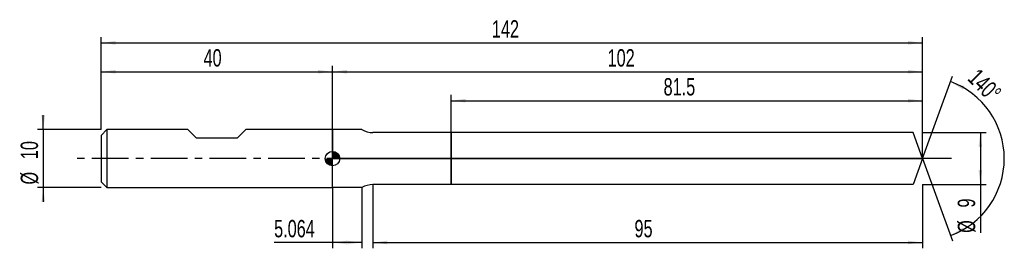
# Model space of a CAD drawing. Extents: x -14 to 156, y -16 to 24.
import ezdxf
from ezdxf.enums import TextEntityAlignment as Align

# ---------------------------------------------------------------- set-up
doc = ezdxf.new("R2010")
doc.units = 0
doc.linetypes.add('CENTER', pattern=[10.16, 6.35, -1.27, 1.27, -1.27])
doc.layers.get('0').update_dxf_attribs({"linetype": 'CONTINUOUS'})
for name, color, linetype in [('1', 4, 'CONTINUOUS'), ('2', 7, 'CONTINUOUS'), ('4', 2, 'CENTER'), ('CUT', 1, 'CONTINUOUS'), ('NOCUT', 7, 'CONTINUOUS'), ('SK1', 4, 'CONTINUOUS'), ('SK2', 7, 'CONTINUOUS'), ('SK4', 2, 'CENTER')]:
    doc.layers.add(name, color=color, linetype=linetype)
doc.dimstyles.new('SLDDIMSTYLE0', dxfattribs={"dimtxt": 3, "dimasz": 2.5, "dimexe": 0, "dimexo": 0.0625, "dimgap": 0.75, "dimtad": 1, "dimrnd": 1e-09, "dimzin": 12, "dimsah": 1, "dimcen": 0.09, "dimazin": 3, "dimtfac": 1, "dimtofl": 0, "dimtmove": 0, "dimatfit": 3})
doc.dimstyles.new('SLDDIMSTYLE1', dxfattribs={"dimtxt": 3, "dimasz": 2.5, "dimexe": 0, "dimexo": 0.0625, "dimgap": 0.75, "dimtad": 1, "dimzin": 12, "dimsah": 1, "dimcen": 0.09, "dimazin": 3, "dimtfac": 1, "dimtofl": 0, "dimtmove": 0, "dimatfit": 3})
doc.dimstyles.new('SLDDIMSTYLE2', dxfattribs={"dimtxt": 3, "dimasz": 2.5, "dimexe": 0, "dimexo": 0.0625, "dimgap": 0.75, "dimtad": 1, "dimrnd": 1e-09, "dimzin": 12, "dimsah": 1, "dimcen": 0.09, "dimazin": 3, "dimtfac": 1, "dimtmove": 0, "dimatfit": 3})

# ---------------------------------------------------------------- blocks, each defined once
blk = doc.blocks.new('_D')
at = {"layer": '2'}
for p, q in [((47, -4.5), (47, -15.5)), ((142, -4.5), (142, -15.5)), ((47, -14.5), (142, -14.5))]:
    blk.add_line(p, q, dxfattribs=at)
for points in [[(47, -14.5), (49.5, -14.81), (49.5, -14.19)], [(142, -14.5), (139.5, -14.19), (139.5, -14.81)]]:
    blk.add_solid(points, dxfattribs=at)
at = {"layer": '2', "width": 0.7}
blk.add_text('95', height=3, dxfattribs=at).set_placement((92.21, -14.5), align=Align.BOTTOM_LEFT)
blk = doc.blocks.new('_D_1')
at = {"layer": '2'}
for p, q in [((142, 4.5), (153, 4.5)), ((152, 4.5), (152, -4.5)), ((142, -4.5), (153, -4.5)), ((152, -4.5), (152, -12.83))]:
    blk.add_line(p, q, dxfattribs=at)
for points in [[(152, 4.5), (151.69, 2), (152.31, 2)], [(152, -4.5), (152.31, -2), (151.69, -2)]]:
    blk.add_solid(points, dxfattribs=at)
at = {"layer": '2', "width": 0.7}
for s, p in [('9', (151.99, -8.46)), ('%%c', (152, -12.83))]:
    blk.add_text(s, height=3, rotation=90, dxfattribs=at).set_placement(p, align=Align.BOTTOM_LEFT)
blk = doc.blocks.new('_D_2')
at = {"layer": '2'}
for p, q in [((40, -5), (40, -15.5)), ((45.06, -5), (45.06, -15.5)), ((40, -14.5), (29.91, -14.5)), ((45.06, -14.5), (40, -14.5))]:
    blk.add_line(p, q, dxfattribs=at)
for points in [[(40, -14.5), (42.5, -14.81), (42.5, -14.19)], [(45.06, -14.5), (42.56, -14.19), (42.56, -14.81)]]:
    blk.add_solid(points, dxfattribs=at)
at = {"layer": '2', "width": 0.7}
blk.add_text('5.064', height=3, rotation=0, dxfattribs=at).set_placement((29.91, -14.5), align=Align.BOTTOM_LEFT)
blk = doc.blocks.new('_D_3')
at = {"layer": '2'}
for p, q in [((60.5, 4.5), (60.5, 11)), ((142, 4.5), (142, 11)), ((60.5, 10), (142, 10))]:
    blk.add_line(p, q, dxfattribs=at)
for points in [[(60.5, 10), (63, 9.69), (63, 10.31)], [(142, 10), (139.5, 10.31), (139.5, 9.69)]]:
    blk.add_solid(points, dxfattribs=at)
at = {"layer": '2', "width": 0.7}
blk.add_text('81.5', height=3, dxfattribs=at).set_placement((97.24, 10), align=Align.BOTTOM_LEFT)
blk = doc.blocks.new('_D_4')
at = {"layer": '2'}
for q in [(147.18, 14.23), (147.18, -14.23)]:
    blk.add_line((142, 0), q, dxfattribs=at)
blk.add_arc((142, 0), 14.14, 289.9903, 70.0097, dxfattribs=at)
for points in [[(146.83, 13.29), (148.97, 11.95), (149.23, 12.51)], [(146.83, -13.29), (149.23, -12.51), (148.97, -11.95)]]:
    blk.add_solid(points, dxfattribs=at)
at = {"layer": '2', "width": 0.7}
blk.add_text('140°', height=3, rotation=-45, dxfattribs=at).set_placement((148.99, 13.01), align=Align.BOTTOM_LEFT)
blk = doc.blocks.new('_D_5')
at = {"layer": 'SK2'}
for p, q in [((0, 5), (0, 21)), ((142, 5), (142, 21)), ((0, 20), (142, 20))]:
    blk.add_line(p, q, dxfattribs=at)
for points in [[(0, 20), (2.5, 19.69), (2.5, 20.31)], [(142, 20), (139.5, 20.31), (139.5, 19.69)]]:
    blk.add_solid(points, dxfattribs=at)
at = {"layer": 'SK2', "width": 0.7}
blk.add_text('142', height=3, dxfattribs=at).set_placement((67.56, 20), align=Align.BOTTOM_LEFT)
blk = doc.blocks.new('_D_6')
at = {"layer": 'SK2'}
for p, q in [((0, 5), (0, 16)), ((40, 5), (40, 16)), ((0, 15), (40, 15))]:
    blk.add_line(p, q, dxfattribs=at)
for points in [[(0, 15), (2.5, 14.69), (2.5, 15.31)], [(40, 15), (37.5, 15.31), (37.5, 14.69)]]:
    blk.add_solid(points, dxfattribs=at)
at = {"layer": 'SK2', "width": 0.7}
blk.add_text('40', height=3, rotation=360, dxfattribs=at).set_placement((17.71, 15), align=Align.BOTTOM_LEFT)
blk = doc.blocks.new('_D_7')
at = {"layer": 'SK2'}
for p, q in [((40, 0), (40, 16)), ((142, 0), (142, 16)), ((40, 15), (142, 15))]:
    blk.add_line(p, q, dxfattribs=at)
for points in [[(40, 15), (42.5, 14.69), (42.5, 15.31)], [(142, 15), (139.5, 15.31), (139.5, 14.69)]]:
    blk.add_solid(points, dxfattribs=at)
at = {"layer": 'SK2', "width": 0.7}
blk.add_text('102', height=3, rotation=360, dxfattribs=at).set_placement((87.56, 15), align=Align.BOTTOM_LEFT)
blk = doc.blocks.new('_D_8')
at = {"layer": 'SK2'}
for p, q in [((-10, 5), (-10, 7.5)), ((0, 5), (-11, 5)), ((-10, 5), (-10, -5)), ((0, -5), (-11, -5)), ((-10, -5), (-10, -7.5))]:
    blk.add_line(p, q, dxfattribs=at)
for points in [[(-10, 5), (-9.69, 7.5), (-10.31, 7.5)], [(-10, -5), (-10.31, -7.5), (-9.69, -7.5)]]:
    blk.add_solid(points, dxfattribs=at)
at = {"layer": 'SK2', "width": 0.7}
for s, p in [('10', (-10.01, -0.1)), ('%%c', (-10, -4.48))]:
    blk.add_text(s, height=3, rotation=90, dxfattribs=at).set_placement(p, align=Align.BOTTOM_LEFT)
blk = doc.blocks.new('*U11')
at = {"color": 0, "linetype": 'CONTINUOUS'}
for points in [[(0, 0), (0, 1.25), (0.24, 0)], [(0.24, 0), (0, 1.25), (0.24, 1.23)], [(0.24, 0), (0.24, 1.23), (0.48, 0)], [(0.48, 0), (0.24, 1.23), (0.48, 1.15)], [(0.48, 0), (0.48, 1.15), (0.69, 0)], [(0.69, 0), (0.48, 1.15), (0.69, 1.04)], [(0.69, 0), (0.69, 1.04), (0.88, 0)], [(0.88, 0), (0.69, 1.04), (0.88, 0.88)], [(0.88, 0), (0.88, 0.88), (1.04, 0)], [(1.04, 0), (0.88, 0.88), (1.04, 0.69)], [(1.04, 0), (1.04, 0.69), (1.15, 0)], [(1.15, 0), (1.04, 0.69), (1.15, 0.48)], [(1.15, 0), (1.15, 0.48), (1.23, 0)], [(1.23, 0), (1.15, 0.48), (1.23, 0.24)], [(1.23, 0), (1.23, 0.24), (1.25, 0)]]:
    blk.add_solid(points, dxfattribs=at)
blk = doc.blocks.new('*U12')
at = {"color": 0, "linetype": 'CONTINUOUS'}
for points in [[(-1.23, -0.22), (-1.25, 0), (-1.23, 0)], [(-1.23, -0.22), (-1.23, 0), (-1.17, -0.43)], [(-1.17, -0.43), (-1.23, 0), (-1.17, 0)], [(-1.17, -0.43), (-1.17, 0), (-1.08, -0.63)], [(-1.08, -0.63), (-1.17, 0), (-1.08, 0)], [(-1.08, -0.63), (-1.08, 0), (-0.96, -0.8)], [(-0.96, -0.8), (-1.08, 0), (-0.96, 0)], [(-0.96, -0.8), (-0.96, 0), (-0.8, -0.96)], [(-0.8, -0.96), (-0.96, 0), (-0.8, 0)], [(-0.8, -0.96), (-0.8, 0), (-0.63, -1.08)], [(-0.63, -1.08), (-0.8, 0), (-0.63, 0)], [(-0.63, -1.08), (-0.63, 0), (-0.43, -1.17)], [(-0.43, -1.17), (-0.63, 0), (-0.43, 0)], [(-0.43, -1.17), (-0.43, 0), (-0.22, -1.23)], [(-0.22, -1.23), (-0.43, 0), (-0.22, 0)], [(-0.22, -1.23), (-0.22, 0), (0, -1.25)], [(0, -1.25), (-0.22, 0), (0, 0)]]:
    blk.add_solid(points, dxfattribs=at)
blk = doc.blocks.new('SW_DOWELSYMBOL_0')
at = {"layer": 'SK1', "color": 0}
blk.add_circle((0, 0), 1.25, dxfattribs=at)
at = {"color": 0, "linetype": 'CONTINUOUS'}
for name in ['*U12', '*U11']:
    blk.add_blockref(name, (0, 0), dxfattribs=at)

msp = doc.modelspace()

# ---------------------------------------------------------------- linework, layer by layer
at = {"layer": '1'}
for p, q in [((45.064, 5), (40, 5)), ((40, 5), (40, 0)), ((60.5, 4.5), (47, 4.5)), ((140.363, 4.5), (60.5, 4.5)), ((60.5, 4.5), (60.5, 0)), ((60.5, 0), (60.5, 4.5)), ((142, 0), (140.363, 4.5)), ((40, -5), (40, 0)), ((60.5, -4.5), (60.5, 0)), ((60.5, 0), (60.5, -4.5)), ((142, 0), (140.363, -4.5)), ((45.064, -5), (40, -5)), ((60.5, -4.5), (47, -4.5)), ((140.363, -4.5), (60.5, -4.5))]:
    msp.add_line(p, q, dxfattribs=at)
for centre, start, end in [((47, 8.5), 241.045, 270), ((47, -8.5), 90, 118.955)]:
    msp.add_arc(centre, 4, start, end, dxfattribs=at)
at = {"layer": '4'}
msp.add_line((142, 0), (40, 0), dxfattribs=at)
at = {"layer": 'CUT'}
for p, q in [((140.363, 4.5), (60.5, 4.5)), ((60.5, 4.5), (60.5, 0)), ((142, 0), (140.363, 4.5)), ((60.5, 0), (142, 0))]:
    msp.add_line(p, q, dxfattribs=at)
at = {"layer": 'NOCUT'}
for p, q in [((45.064, 5), (40, 5)), ((40, 5), (40, 0)), ((60.5, 4.5), (47, 4.5)), ((60.5, 0), (60.5, 4.5)), ((40, 0), (60.5, 0))]:
    msp.add_line(p, q, dxfattribs=at)
msp.add_arc((47, 8.5), 4, 241.045, 270, dxfattribs=at)
at = {"layer": 'SK1'}
for p, q in [((1, 5), (0, 4)), ((0, 4), (0, 0)), ((15, 5), (1, 5)), ((1, 5), (1, -5)), ((16.5, 3.5), (15, 5)), ((23.5, 3.5), (16.5, 3.5)), ((25, 5), (23.5, 3.5)), ((40, 5), (25, 5)), ((0, 0), (0, -4)), ((0, -4), (1, -5)), ((1, -5), (40, -5))]:
    msp.add_line(p, q, dxfattribs=at)
msp.add_circle((40, 0), 1.25, dxfattribs=at)
at = {"layer": 'SK4'}
msp.add_line((147, 0), (-5, 0), dxfattribs=at)

# ---------------------------------------------------------------- block references
at = {"layer": 'SK1'}
msp.add_blockref('SW_DOWELSYMBOL_0', (40, 0), dxfattribs=at)

# ---------------------------------------------------------------- texts
at = {"layer": 'SK2', "width": 0.7}
msp.add_text('AP1', height=0.05, dxfattribs=at).set_placement((40, -0.018), align=Align.BOTTOM_LEFT)

# ---------------------------------------------------------------- dimensions: what is measured, and where the dimension line sits
at = {"layer": '2'}
dim = msp.add_angular_dim_2l(base=(156.142, 0), line1=((142, 0), (140.363, 4.5)), line2=((140.363, -4.5), (142, 0)), dimstyle='SLDDIMSTYLE1', dxfattribs=at)
dim.commit()
dim.dimension.update_dxf_attribs({"geometry": '_D_4', "text_midpoint": (152, 10), "dimtype": 162})
for base, p1, p2, picture, middle in [((142, 10), (60.5, 4.5), (142, 4.5), '_D_3', (101.25, 10)), ((142, -14.5), (47, -4.5), (142, -4.5), '_D', (94.5, -14.5))]:
    dim = msp.add_linear_dim(base=base, p1=p1, p2=p2, dimstyle='SLDDIMSTYLE0', dxfattribs=at)
    dim.commit()
    dim.dimension.update_dxf_attribs({"geometry": picture, "text_midpoint": middle, "dimtype": 160})
dim = msp.add_linear_dim(base=(152, -4.5), p1=(142, 4.5), p2=(142, -4.5), angle=90, text='%%c<>', dimstyle='SLDDIMSTYLE0', dxfattribs=at)
dim.commit()
dim.dimension.update_dxf_attribs({"geometry": '_D_1', "text_midpoint": (152, -9.5), "dimtype": 160})
dim = msp.add_linear_dim(base=(40, -14.5), p1=(45.064, -5), p2=(40, -5), angle=359.99999, dimstyle='SLDDIMSTYLE0', dxfattribs=at)
dim.commit()
dim.dimension.update_dxf_attribs({"geometry": '_D_2', "text_midpoint": (35.064, -14.5), "dimtype": 160})
at = {"layer": 'SK2'}
dim = msp.add_linear_dim(base=(142, 20), p1=(0, 5), p2=(142, 5), dimstyle='SLDDIMSTYLE0', dxfattribs=at)
dim.commit()
dim.dimension.update_dxf_attribs({"geometry": '_D_5', "text_midpoint": (71, 20), "dimtype": 160})
for base, p1, p2, picture, middle in [((40, 15), (0, 5), (40, 5), '_D_6', (20, 15)), ((142, 15), (40, 0), (142, 0), '_D_7', (91, 15))]:
    dim = msp.add_linear_dim(base=base, p1=p1, p2=p2, angle=360, dimstyle='SLDDIMSTYLE0', dxfattribs=at)
    dim.commit()
    dim.dimension.update_dxf_attribs({"geometry": picture, "text_midpoint": middle, "dimtype": 160})
dim = msp.add_linear_dim(base=(-10, -5), p1=(0, 5), p2=(0, -5), angle=90, text='%%c<>', dimstyle='SLDDIMSTYLE2', dxfattribs=at)
dim.commit()
dim.dimension.update_dxf_attribs({"geometry": '_D_8', "text_midpoint": (-10, 0), "dimtype": 160})

doc.saveas('drawing.dxf')
